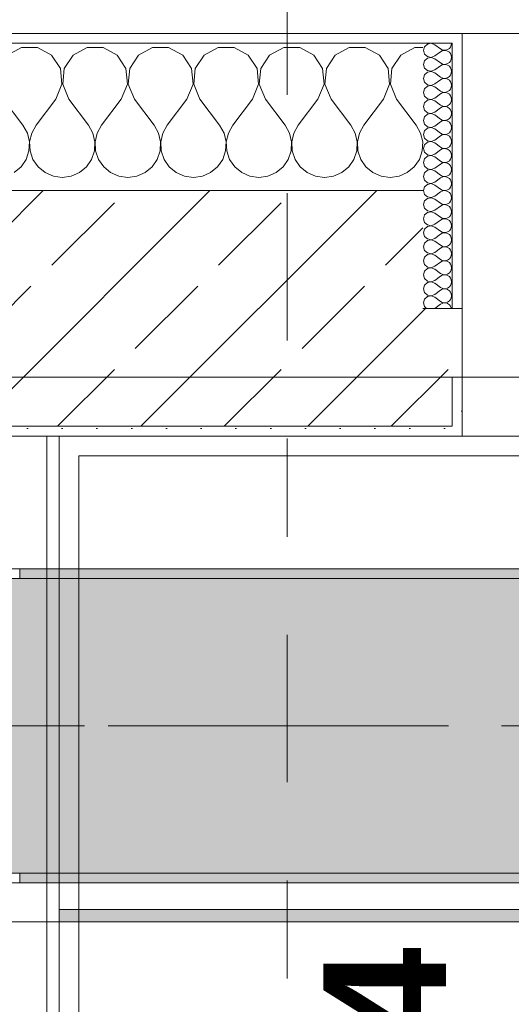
# Model space of a CAD drawing. Header units: metres. Extents: x -3.6 to 84.5, y -11 to 16.8.
# Tile 172 of 256: x 25.9 to 26.4, y 12.9 to 13.9. Entities that reach past the tile are written whole.
import ezdxf

# ---------------------------------------------------------------- set-up
doc = ezdxf.new("R2010")
doc.units = ezdxf.units.M
doc.header["$MEASUREMENT"] = 0
for name, pattern in [('Achse', [0.2, 0.1, -0.05, 0, -0.05]), ('Schnittlinie', [0.3, 0.15, -0.075, 0, -0.075]), ('Strichlinie doppelt', [0.546806, 0.264583, -0.105833, 0.070556, -0.105833])]:
    doc.linetypes.add(name, pattern=pattern)
for name, color, linetype in [('203 - Marker.Schnitt - Ausbaudetail SA', 7, 'Continuous'), ('451 - Universal.Achsen Raster', 7, 'Continuous'), ('604 - Struktur.Wand Aussen', 7, 'Continuous'), ('608 - Struktur.Träger', 7, 'Continuous'), ('Neubau_605 - Struktur.Wand Innen', 7, 'Continuous'), ('Neubau_606 - Struktur.Wand Innen Ausbau', 7, 'Continuous'), ('Neubau_653 - Abdeckung.TB Verkofferung', 7, 'Continuous')]:
    doc.layers.add(name, color=color, linetype=linetype)
doc.styles.add('ERSTELLTER_STIL_1', font='txt')
pattern_1 = [(45, (0, 0), (-0.01767767, 0.01767767), [0, -0.025])]
pattern_2 = [(0, (0, 0), (0, 0.08660254), [0, -0.05]), (0, (0.025, 0.0433), (0, 0.08660254), [0, -0.05])]
pattern_3 = [(45, (0, 0), (-0.0848528, 0.0848528), []), (45, (-0.04243, 0.04243), (-0.0848528, 0.0848528), [0.09, -0.03])]

# ---------------------------------------------------------------- blocks, each defined once
blk = doc.blocks.new('*X37')
at = {"layer": '604 - Struktur.Wand Aussen', "color": 7, "linetype": 'Continuous', "lineweight": 5}
for p, q in [((25.8919, 13.8407), (25.8776, 13.833)), ((25.9081, 13.8407), (25.8919, 13.8407)), ((25.9224, 13.833), (25.9081, 13.8407)), ((25.9585, 13.8407), (25.9442, 13.833)), ((25.9748, 13.8407), (25.9585, 13.8407)), ((25.9891, 13.833), (25.9748, 13.8407)), ((26.0252, 13.8407), (26.0109, 13.833)), ((26.0415, 13.8407), (26.0252, 13.8407)), ((26.0558, 13.833), (26.0415, 13.8407)), ((26.0919, 13.8407), (26.0776, 13.833)), ((26.1081, 13.8407), (26.0919, 13.8407)), ((26.1224, 13.833), (26.1081, 13.8407)), ((26.1585, 13.8407), (26.1442, 13.833)), ((26.1748, 13.8407), (26.1585, 13.8407)), ((26.1891, 13.833), (26.1748, 13.8407)), ((26.2252, 13.8407), (26.2109, 13.833)), ((26.2415, 13.8407), (26.2252, 13.8407)), ((26.2558, 13.833), (26.2415, 13.8407)), ((26.2919, 13.8407), (26.2776, 13.833)), ((26.3, 13.8407), (26.2919, 13.8407)), ((25.9314, 13.8195), (25.9224, 13.833)), ((25.9442, 13.833), (25.9352, 13.8195)), ((25.9981, 13.8195), (25.9891, 13.833)), ((26.0109, 13.833), (26.0019, 13.8195)), ((26.0648, 13.8195), (26.0558, 13.833)), ((26.0776, 13.833), (26.0686, 13.8195)), ((26.1314, 13.8195), (26.1224, 13.833)), ((26.1442, 13.833), (26.1352, 13.8195)), ((26.1981, 13.8195), (26.1891, 13.833)), ((26.2109, 13.833), (26.2019, 13.8195)), ((26.2648, 13.8195), (26.2558, 13.833)), ((26.2776, 13.833), (26.2686, 13.8195)), ((25.933, 13.8033), (25.9314, 13.8195)), ((25.9352, 13.8195), (25.9337, 13.8033)), ((25.9996, 13.8033), (25.9981, 13.8195)), ((26.0019, 13.8195), (26.0004, 13.8033)), ((26.0663, 13.8033), (26.0648, 13.8195)), ((26.0686, 13.8195), (26.067, 13.8033)), ((26.133, 13.8033), (26.1314, 13.8195)), ((26.1352, 13.8195), (26.1337, 13.8033)), ((26.1996, 13.8033), (26.1981, 13.8195)), ((26.2019, 13.8195), (26.2004, 13.8033)), ((26.2663, 13.8033), (26.2648, 13.8195)), ((26.2686, 13.8195), (26.267, 13.8033)), ((25.9267, 13.7883), (25.933, 13.8033)), ((25.9337, 13.8033), (25.94, 13.7883)), ((25.9933, 13.7883), (25.9996, 13.8033)), ((26.0004, 13.8033), (26.0067, 13.7883)), ((26.06, 13.7883), (26.0663, 13.8033)), ((26.067, 13.8033), (26.0733, 13.7883)), ((26.1267, 13.7883), (26.133, 13.8033)), ((26.1337, 13.8033), (26.14, 13.7883)), ((26.1933, 13.7883), (26.1996, 13.8033)), ((26.2004, 13.8033), (26.2067, 13.7883)), ((26.26, 13.7883), (26.2663, 13.8033)), ((26.267, 13.8033), (26.2733, 13.7883)), ((25.8733, 13.7883), (25.8933, 13.7617)), ((25.9267, 13.7883), (25.9067, 13.7617)), ((25.94, 13.7883), (25.96, 13.7617)), ((25.9933, 13.7883), (25.9733, 13.7617)), ((26.0067, 13.7883), (26.0267, 13.7617)), ((26.06, 13.7883), (26.04, 13.7617)), ((26.0733, 13.7883), (26.0933, 13.7617)), ((26.1267, 13.7883), (26.1067, 13.7617)), ((26.14, 13.7883), (26.16, 13.7617)), ((26.1933, 13.7883), (26.1733, 13.7617)), ((26.2067, 13.7883), (26.2267, 13.7617)), ((26.26, 13.7883), (26.24, 13.7617)), ((26.2733, 13.7883), (26.2933, 13.7617)), ((25.8978, 13.7536), (25.8933, 13.7617)), ((25.9067, 13.7617), (25.9022, 13.7536)), ((25.9645, 13.7536), (25.96, 13.7617)), ((25.9733, 13.7617), (25.9689, 13.7536)), ((26.0311, 13.7536), (26.0267, 13.7617)), ((26.04, 13.7617), (26.0355, 13.7536)), ((26.0978, 13.7536), (26.0933, 13.7617)), ((26.1067, 13.7617), (26.1022, 13.7536)), ((26.1645, 13.7536), (26.16, 13.7617)), ((26.1733, 13.7617), (26.1689, 13.7536)), ((26.2311, 13.7536), (26.2267, 13.7617)), ((26.24, 13.7617), (26.2355, 13.7536)), ((26.2978, 13.7536), (26.2933, 13.7617)), ((25.8999, 13.7447), (25.8978, 13.7536)), ((25.9022, 13.7536), (25.9001, 13.7447)), ((25.9665, 13.7447), (25.9645, 13.7536)), ((25.9689, 13.7536), (25.9668, 13.7447)), ((26.0332, 13.7447), (26.0311, 13.7536)), ((26.0355, 13.7536), (26.0335, 13.7447)), ((26.0999, 13.7447), (26.0978, 13.7536)), ((26.1022, 13.7536), (26.1001, 13.7447)), ((26.1665, 13.7447), (26.1645, 13.7536)), ((26.1689, 13.7536), (26.1668, 13.7447)), ((26.2332, 13.7447), (26.2311, 13.7536)), ((26.2355, 13.7536), (26.2335, 13.7447)), ((26.2999, 13.7447), (26.2978, 13.7536)), ((25.8994, 13.7355), (25.8999, 13.7447)), ((25.9001, 13.7447), (25.9006, 13.7355)), ((25.9661, 13.7355), (25.9665, 13.7447)), ((25.9668, 13.7447), (25.9672, 13.7355)), ((26.0328, 13.7355), (26.0332, 13.7447)), ((26.0335, 13.7447), (26.0339, 13.7355)), ((26.0994, 13.7355), (26.0999, 13.7447)), ((26.1001, 13.7447), (26.1006, 13.7355)), ((26.1661, 13.7355), (26.1665, 13.7447)), ((26.1668, 13.7447), (26.1672, 13.7355)), ((26.2328, 13.7355), (26.2332, 13.7447)), ((26.2335, 13.7447), (26.2339, 13.7355)), ((26.2994, 13.7355), (26.2999, 13.7447)), ((25.8965, 13.7268), (25.8994, 13.7355)), ((25.9006, 13.7355), (25.9035, 13.7268)), ((25.9631, 13.7268), (25.9661, 13.7355)), ((25.9672, 13.7355), (25.9702, 13.7268)), ((26.0298, 13.7268), (26.0328, 13.7355)), ((26.0339, 13.7355), (26.0369, 13.7268)), ((26.0965, 13.7268), (26.0994, 13.7355)), ((26.1006, 13.7355), (26.1035, 13.7268)), ((26.1631, 13.7268), (26.1661, 13.7355)), ((26.1672, 13.7355), (26.1702, 13.7268)), ((26.2298, 13.7268), (26.2328, 13.7355)), ((26.2339, 13.7355), (26.2369, 13.7268)), ((26.2965, 13.7268), (26.2994, 13.7355)), ((25.8842, 13.7133), (25.8913, 13.7192)), ((25.8913, 13.7192), (25.8965, 13.7268)), ((25.9035, 13.7268), (25.9087, 13.7192)), ((25.9087, 13.7192), (25.9158, 13.7133)), ((25.9509, 13.7133), (25.9579, 13.7192)), ((25.9579, 13.7192), (25.9631, 13.7268)), ((25.9702, 13.7268), (25.9754, 13.7192)), ((25.9754, 13.7192), (25.9825, 13.7133)), ((26.0175, 13.7133), (26.0246, 13.7192)), ((26.0246, 13.7192), (26.0298, 13.7268)), ((26.0369, 13.7268), (26.0421, 13.7192)), ((26.0421, 13.7192), (26.0491, 13.7133)), ((26.0842, 13.7133), (26.0913, 13.7192)), ((26.0913, 13.7192), (26.0965, 13.7268)), ((26.1035, 13.7268), (26.1087, 13.7192)), ((26.1087, 13.7192), (26.1158, 13.7133)), ((26.1509, 13.7133), (26.1579, 13.7192)), ((26.1579, 13.7192), (26.1631, 13.7268)), ((26.1702, 13.7268), (26.1754, 13.7192)), ((26.1754, 13.7192), (26.1825, 13.7133)), ((26.2175, 13.7133), (26.2246, 13.7192)), ((26.2246, 13.7192), (26.2298, 13.7268)), ((26.2369, 13.7268), (26.2421, 13.7192)), ((26.2421, 13.7192), (26.2491, 13.7133)), ((26.2842, 13.7133), (26.2913, 13.7192)), ((26.2913, 13.7192), (26.2965, 13.7268)), ((25.9158, 13.7133), (25.9242, 13.7096)), ((25.9242, 13.7096), (25.9333, 13.7083)), ((25.9333, 13.7083), (25.9424, 13.7096)), ((25.9424, 13.7096), (25.9509, 13.7133)), ((25.9825, 13.7133), (25.9909, 13.7096)), ((25.9909, 13.7096), (26, 13.7083)), ((26, 13.7083), (26.0091, 13.7096)), ((26.0091, 13.7096), (26.0175, 13.7133)), ((26.0491, 13.7133), (26.0576, 13.7096)), ((26.0576, 13.7096), (26.0667, 13.7083)), ((26.0667, 13.7083), (26.0758, 13.7096)), ((26.0758, 13.7096), (26.0842, 13.7133)), ((26.1158, 13.7133), (26.1242, 13.7096)), ((26.1242, 13.7096), (26.1333, 13.7083)), ((26.1333, 13.7083), (26.1424, 13.7096)), ((26.1424, 13.7096), (26.1509, 13.7133)), ((26.1825, 13.7133), (26.1909, 13.7096)), ((26.1909, 13.7096), (26.2, 13.7083)), ((26.2, 13.7083), (26.2091, 13.7096)), ((26.2091, 13.7096), (26.2175, 13.7133)), ((26.2491, 13.7133), (26.2576, 13.7096)), ((26.2576, 13.7096), (26.2667, 13.7083)), ((26.2667, 13.7083), (26.2758, 13.7096)), ((26.2758, 13.7096), (26.2842, 13.7133))]:
    blk.add_line(p, q, dxfattribs=at)
blk = doc.blocks.new('*X62')
at = {"layer": '604 - Struktur.Wand Aussen', "color": 7, "linetype": 'Continuous', "lineweight": 5}
for p, q in [((26.3018, 13.8416), (26.3007, 13.8379)), ((26.3007, 13.8379), (26.3018, 13.8341)), ((26.3047, 13.8442), (26.3018, 13.8416)), ((26.3085, 13.845), (26.3047, 13.8442)), ((26.3121, 13.8436), (26.3085, 13.845)), ((26.3121, 13.8436), (26.3179, 13.8393)), ((26.3179, 13.8393), (26.3196, 13.8383)), ((26.3196, 13.8383), (26.3215, 13.8379)), ((26.3215, 13.8378), (26.3196, 13.8374)), ((26.3215, 13.8379), (26.3235, 13.838)), ((26.3235, 13.8377), (26.3215, 13.8378)), ((26.3235, 13.838), (26.3253, 13.8386)), ((26.3253, 13.8371), (26.3235, 13.8377)), ((26.3253, 13.8386), (26.327, 13.8397)), ((26.327, 13.8397), (26.3282, 13.8412)), ((26.3282, 13.8412), (26.329, 13.843)), ((26.329, 13.843), (26.3293, 13.845)), ((26.3018, 13.8341), (26.3047, 13.8315)), ((26.3047, 13.83), (26.3018, 13.8273)), ((26.3047, 13.8315), (26.3085, 13.8307)), ((26.3085, 13.8307), (26.3047, 13.83)), ((26.3085, 13.8307), (26.3121, 13.8321)), ((26.3121, 13.8293), (26.3085, 13.8307)), ((26.3121, 13.8321), (26.3179, 13.8364)), ((26.3121, 13.8293), (26.3179, 13.825)), ((26.3196, 13.8374), (26.3179, 13.8364)), ((26.327, 13.836), (26.3253, 13.8371)), ((26.3282, 13.8345), (26.327, 13.836)), ((26.329, 13.8327), (26.3282, 13.8345)), ((26.3282, 13.827), (26.329, 13.8288)), ((26.3293, 13.8307), (26.329, 13.8327)), ((26.329, 13.8288), (26.3293, 13.8307)), ((26.3018, 13.8273), (26.3007, 13.8236)), ((26.3007, 13.8236), (26.3018, 13.8198)), ((26.3018, 13.8198), (26.3047, 13.8172)), ((26.3085, 13.8165), (26.3121, 13.8179)), ((26.3121, 13.8179), (26.3179, 13.8221)), ((26.3179, 13.825), (26.3196, 13.824)), ((26.3196, 13.8231), (26.3179, 13.8221)), ((26.3196, 13.824), (26.3215, 13.8236)), ((26.3215, 13.8235), (26.3196, 13.8231)), ((26.3215, 13.8236), (26.3235, 13.8237)), ((26.3235, 13.8234), (26.3215, 13.8235)), ((26.3235, 13.8237), (26.3253, 13.8243)), ((26.3253, 13.8228), (26.3235, 13.8234)), ((26.3253, 13.8243), (26.327, 13.8254)), ((26.327, 13.8217), (26.3253, 13.8228)), ((26.327, 13.8254), (26.3282, 13.827)), ((26.3282, 13.8202), (26.327, 13.8217)), ((26.329, 13.8184), (26.3282, 13.8202)), ((26.3293, 13.8164), (26.329, 13.8184)), ((26.3018, 13.813), (26.3007, 13.8093)), ((26.3007, 13.8093), (26.3018, 13.8055)), ((26.3047, 13.8157), (26.3018, 13.813)), ((26.3047, 13.8172), (26.3085, 13.8165)), ((26.3085, 13.8164), (26.3047, 13.8157)), ((26.3121, 13.815), (26.3085, 13.8164)), ((26.3121, 13.815), (26.3179, 13.8107)), ((26.3121, 13.8036), (26.3179, 13.8079)), ((26.3179, 13.8107), (26.3196, 13.8098)), ((26.3196, 13.8088), (26.3179, 13.8079)), ((26.3196, 13.8098), (26.3215, 13.8093)), ((26.3215, 13.8093), (26.3196, 13.8088)), ((26.3215, 13.8093), (26.3235, 13.8094)), ((26.3235, 13.8092), (26.3215, 13.8093)), ((26.3235, 13.8094), (26.3253, 13.81)), ((26.3253, 13.8085), (26.3235, 13.8092)), ((26.3253, 13.81), (26.327, 13.8112)), ((26.327, 13.8074), (26.3253, 13.8085)), ((26.327, 13.8112), (26.3282, 13.8127)), ((26.3282, 13.8127), (26.329, 13.8145)), ((26.329, 13.8145), (26.3293, 13.8164)), ((26.3018, 13.7988), (26.3007, 13.795)), ((26.3018, 13.8055), (26.3047, 13.8029)), ((26.3047, 13.8014), (26.3018, 13.7988)), ((26.3047, 13.8029), (26.3085, 13.8022)), ((26.3085, 13.8021), (26.3047, 13.8014)), ((26.3085, 13.8022), (26.3121, 13.8036)), ((26.3121, 13.8007), (26.3085, 13.8021)), ((26.3121, 13.8007), (26.3179, 13.7964)), ((26.3282, 13.8059), (26.327, 13.8074)), ((26.327, 13.7969), (26.3282, 13.7984)), ((26.329, 13.8041), (26.3282, 13.8059)), ((26.3282, 13.7984), (26.329, 13.8002)), ((26.3293, 13.8021), (26.329, 13.8041)), ((26.329, 13.8002), (26.3293, 13.8021)), ((26.3007, 13.795), (26.3018, 13.7912)), ((26.3018, 13.7912), (26.3047, 13.7886)), ((26.3047, 13.7886), (26.3085, 13.7879)), ((26.3085, 13.7878), (26.3047, 13.7871)), ((26.3085, 13.7879), (26.3121, 13.7893)), ((26.3121, 13.7864), (26.3085, 13.7878)), ((26.3121, 13.7893), (26.3179, 13.7936)), ((26.3179, 13.7964), (26.3196, 13.7955)), ((26.3196, 13.7945), (26.3179, 13.7936)), ((26.3196, 13.7955), (26.3215, 13.795)), ((26.3215, 13.795), (26.3196, 13.7945)), ((26.3215, 13.795), (26.3235, 13.7951)), ((26.3235, 13.7949), (26.3215, 13.795)), ((26.3235, 13.7951), (26.3253, 13.7958)), ((26.3253, 13.7942), (26.3235, 13.7949)), ((26.3253, 13.7958), (26.327, 13.7969)), ((26.327, 13.7931), (26.3253, 13.7942)), ((26.3282, 13.7916), (26.327, 13.7931)), ((26.329, 13.7898), (26.3282, 13.7916)), ((26.3293, 13.7879), (26.329, 13.7898)), ((26.329, 13.7859), (26.3293, 13.7879)), ((26.3018, 13.7845), (26.3007, 13.7807)), ((26.3007, 13.7807), (26.3018, 13.777)), ((26.3047, 13.7871), (26.3018, 13.7845)), ((26.3121, 13.7864), (26.3179, 13.7821)), ((26.3121, 13.775), (26.3179, 13.7793)), ((26.3179, 13.7821), (26.3196, 13.7812)), ((26.3196, 13.7802), (26.3179, 13.7793)), ((26.3196, 13.7812), (26.3215, 13.7807)), ((26.3215, 13.7807), (26.3196, 13.7802)), ((26.3215, 13.7807), (26.3235, 13.7808)), ((26.3235, 13.7806), (26.3215, 13.7807)), ((26.3235, 13.7808), (26.3253, 13.7815)), ((26.3253, 13.78), (26.3235, 13.7806)), ((26.3253, 13.7815), (26.327, 13.7826)), ((26.327, 13.7788), (26.3253, 13.78)), ((26.327, 13.7826), (26.3282, 13.7841)), ((26.3282, 13.7773), (26.327, 13.7788)), ((26.3282, 13.7841), (26.329, 13.7859)), ((26.3018, 13.7702), (26.3007, 13.7664)), ((26.3018, 13.777), (26.3047, 13.7743)), ((26.3047, 13.7728), (26.3018, 13.7702)), ((26.3047, 13.7743), (26.3085, 13.7736)), ((26.3085, 13.7735), (26.3047, 13.7728)), ((26.3085, 13.7736), (26.3121, 13.775)), ((26.3121, 13.7721), (26.3085, 13.7735)), ((26.3121, 13.7721), (26.3179, 13.7679)), ((26.3179, 13.7679), (26.3196, 13.7669)), ((26.3253, 13.7672), (26.327, 13.7683)), ((26.327, 13.7683), (26.3282, 13.7698)), ((26.329, 13.7755), (26.3282, 13.7773)), ((26.3282, 13.7698), (26.329, 13.7716)), ((26.3293, 13.7736), (26.329, 13.7755)), ((26.329, 13.7716), (26.3293, 13.7736)), ((26.3007, 13.7664), (26.3018, 13.7627)), ((26.3018, 13.7627), (26.3047, 13.76)), ((26.3047, 13.7585), (26.3018, 13.7559)), ((26.3047, 13.76), (26.3085, 13.7593)), ((26.3085, 13.7593), (26.3047, 13.7585)), ((26.3085, 13.7593), (26.3121, 13.7607)), ((26.3121, 13.7579), (26.3085, 13.7593)), ((26.3121, 13.7607), (26.3179, 13.765)), ((26.3121, 13.7579), (26.3179, 13.7536)), ((26.3196, 13.766), (26.3179, 13.765)), ((26.3196, 13.7669), (26.3215, 13.7665)), ((26.3215, 13.7664), (26.3196, 13.766)), ((26.3215, 13.7665), (26.3235, 13.7666)), ((26.3235, 13.7663), (26.3215, 13.7664)), ((26.3235, 13.7666), (26.3253, 13.7672)), ((26.3253, 13.7657), (26.3235, 13.7663)), ((26.327, 13.7646), (26.3253, 13.7657)), ((26.3282, 13.763), (26.327, 13.7646)), ((26.329, 13.7612), (26.3282, 13.763)), ((26.3282, 13.7555), (26.329, 13.7573)), ((26.3293, 13.7593), (26.329, 13.7612)), ((26.329, 13.7573), (26.3293, 13.7593)), ((26.3018, 13.7559), (26.3007, 13.7521)), ((26.3007, 13.7521), (26.3018, 13.7484)), ((26.3018, 13.7484), (26.3047, 13.7458)), ((26.3121, 13.7464), (26.3179, 13.7507)), ((26.3179, 13.7536), (26.3196, 13.7526)), ((26.3196, 13.7517), (26.3179, 13.7507)), ((26.3196, 13.7526), (26.3215, 13.7522)), ((26.3215, 13.7521), (26.3196, 13.7517)), ((26.3215, 13.7522), (26.3235, 13.7523)), ((26.3235, 13.752), (26.3215, 13.7521)), ((26.3235, 13.7523), (26.3253, 13.7529)), ((26.3253, 13.7514), (26.3235, 13.752)), ((26.3253, 13.7529), (26.327, 13.754)), ((26.327, 13.7503), (26.3253, 13.7514)), ((26.327, 13.754), (26.3282, 13.7555)), ((26.3282, 13.7488), (26.327, 13.7503)), ((26.329, 13.747), (26.3282, 13.7488)), ((26.3018, 13.7416), (26.3007, 13.7379)), ((26.3007, 13.7379), (26.3018, 13.7341)), ((26.3047, 13.7442), (26.3018, 13.7416)), ((26.3047, 13.7458), (26.3085, 13.745)), ((26.3085, 13.745), (26.3047, 13.7442)), ((26.3085, 13.745), (26.3121, 13.7464)), ((26.3121, 13.7436), (26.3085, 13.745)), ((26.3121, 13.7436), (26.3179, 13.7393)), ((26.3179, 13.7393), (26.3196, 13.7383)), ((26.3196, 13.7374), (26.3179, 13.7364)), ((26.3196, 13.7383), (26.3215, 13.7379)), ((26.3215, 13.7378), (26.3196, 13.7374)), ((26.3215, 13.7379), (26.3235, 13.738)), ((26.3235, 13.7377), (26.3215, 13.7378)), ((26.3235, 13.738), (26.3253, 13.7386)), ((26.3253, 13.7371), (26.3235, 13.7377)), ((26.3253, 13.7386), (26.327, 13.7397)), ((26.327, 13.7397), (26.3282, 13.7412)), ((26.3282, 13.7412), (26.329, 13.743)), ((26.3293, 13.745), (26.329, 13.747)), ((26.329, 13.743), (26.3293, 13.745)), ((26.3018, 13.7273), (26.3007, 13.7236)), ((26.3018, 13.7341), (26.3047, 13.7315)), ((26.3047, 13.73), (26.3018, 13.7273)), ((26.3047, 13.7315), (26.3085, 13.7307)), ((26.3085, 13.7307), (26.3047, 13.73)), ((26.3085, 13.7307), (26.3121, 13.7321)), ((26.3121, 13.7293), (26.3085, 13.7307)), ((26.3121, 13.7321), (26.3179, 13.7364)), ((26.3121, 13.7293), (26.3179, 13.725)), ((26.327, 13.736), (26.3253, 13.7371)), ((26.3282, 13.7345), (26.327, 13.736)), ((26.329, 13.7327), (26.3282, 13.7345)), ((26.3282, 13.727), (26.329, 13.7288)), ((26.3293, 13.7307), (26.329, 13.7327)), ((26.329, 13.7288), (26.3293, 13.7307)), ((26.3007, 13.7236), (26.3018, 13.7198)), ((26.3018, 13.7198), (26.3047, 13.7172)), ((26.3085, 13.7165), (26.3121, 13.7179)), ((26.3121, 13.7179), (26.3179, 13.7221)), ((26.3179, 13.725), (26.3196, 13.724)), ((26.3196, 13.7231), (26.3179, 13.7221)), ((26.3196, 13.724), (26.3215, 13.7236)), ((26.3215, 13.7235), (26.3196, 13.7231)), ((26.3215, 13.7236), (26.3235, 13.7237)), ((26.3235, 13.7234), (26.3215, 13.7235)), ((26.3235, 13.7237), (26.3253, 13.7243)), ((26.3253, 13.7228), (26.3235, 13.7234)), ((26.3253, 13.7243), (26.327, 13.7254)), ((26.327, 13.7217), (26.3253, 13.7228)), ((26.327, 13.7254), (26.3282, 13.727)), ((26.3282, 13.7202), (26.327, 13.7217)), ((26.329, 13.7184), (26.3282, 13.7202)), ((26.3293, 13.7164), (26.329, 13.7184)), ((26.3018, 13.713), (26.3007, 13.7093)), ((26.3007, 13.7093), (26.3018, 13.7055)), ((26.3047, 13.7157), (26.3018, 13.713)), ((26.3047, 13.7172), (26.3085, 13.7165)), ((26.3085, 13.7164), (26.3047, 13.7157)), ((26.3121, 13.715), (26.3085, 13.7164)), ((26.3121, 13.715), (26.3179, 13.7107)), ((26.3121, 13.7036), (26.3179, 13.7079)), ((26.3179, 13.7107), (26.3196, 13.7098)), ((26.3196, 13.7088), (26.3179, 13.7079)), ((26.3196, 13.7098), (26.3215, 13.7093)), ((26.3215, 13.7093), (26.3196, 13.7088)), ((26.3215, 13.7093), (26.3235, 13.7094)), ((26.3235, 13.7092), (26.3215, 13.7093)), ((26.3235, 13.7094), (26.3253, 13.71)), ((26.3253, 13.7085), (26.3235, 13.7092)), ((26.3253, 13.71), (26.327, 13.7112)), ((26.327, 13.7074), (26.3253, 13.7085)), ((26.327, 13.7112), (26.3282, 13.7127)), ((26.3282, 13.7059), (26.327, 13.7074)), ((26.3282, 13.7127), (26.329, 13.7145)), ((26.329, 13.7145), (26.3293, 13.7164)), ((26.3018, 13.6988), (26.3007, 13.695)), ((26.3018, 13.7055), (26.3047, 13.7029)), ((26.3047, 13.7014), (26.3018, 13.6988)), ((26.3047, 13.7029), (26.3085, 13.7022)), ((26.3085, 13.7021), (26.3047, 13.7014)), ((26.3085, 13.7022), (26.3121, 13.7036)), ((26.3121, 13.7007), (26.3085, 13.7021)), ((26.3121, 13.7007), (26.3179, 13.6964)), ((26.327, 13.6969), (26.3282, 13.6984)), ((26.329, 13.7041), (26.3282, 13.7059)), ((26.3282, 13.6984), (26.329, 13.7002)), ((26.3293, 13.7021), (26.329, 13.7041)), ((26.329, 13.7002), (26.3293, 13.7021)), ((26.3007, 13.695), (26.3018, 13.6912)), ((26.3018, 13.6912), (26.3047, 13.6886)), ((26.3047, 13.6886), (26.3085, 13.6879)), ((26.3085, 13.6878), (26.3047, 13.6871)), ((26.3085, 13.6879), (26.3121, 13.6893)), ((26.3121, 13.6864), (26.3085, 13.6878)), ((26.3121, 13.6893), (26.3179, 13.6936)), ((26.3179, 13.6964), (26.3196, 13.6955)), ((26.3196, 13.6945), (26.3179, 13.6936)), ((26.3196, 13.6955), (26.3215, 13.695)), ((26.3215, 13.695), (26.3196, 13.6945)), ((26.3215, 13.695), (26.3235, 13.6951)), ((26.3235, 13.6949), (26.3215, 13.695)), ((26.3235, 13.6951), (26.3253, 13.6958)), ((26.3253, 13.6942), (26.3235, 13.6949)), ((26.3253, 13.6958), (26.327, 13.6969)), ((26.327, 13.6931), (26.3253, 13.6942)), ((26.3282, 13.6916), (26.327, 13.6931)), ((26.329, 13.6898), (26.3282, 13.6916)), ((26.3293, 13.6879), (26.329, 13.6898)), ((26.329, 13.6859), (26.3293, 13.6879)), ((26.3018, 13.6845), (26.3007, 13.6807)), ((26.3007, 13.6807), (26.3018, 13.677)), ((26.3047, 13.6871), (26.3018, 13.6845)), ((26.3121, 13.6864), (26.3179, 13.6821)), ((26.3121, 13.675), (26.3179, 13.6793)), ((26.3179, 13.6821), (26.3196, 13.6812)), ((26.3196, 13.6802), (26.3179, 13.6793)), ((26.3196, 13.6812), (26.3215, 13.6807)), ((26.3215, 13.6807), (26.3196, 13.6802)), ((26.3215, 13.6807), (26.3235, 13.6808)), ((26.3235, 13.6806), (26.3215, 13.6807)), ((26.3235, 13.6808), (26.3253, 13.6815)), ((26.3253, 13.68), (26.3235, 13.6806)), ((26.3253, 13.6815), (26.327, 13.6826)), ((26.327, 13.6788), (26.3253, 13.68)), ((26.327, 13.6826), (26.3282, 13.6841)), ((26.3282, 13.6773), (26.327, 13.6788)), ((26.3282, 13.6841), (26.329, 13.6859)), ((26.329, 13.6755), (26.3282, 13.6773)), ((26.3018, 13.6702), (26.3007, 13.6664)), ((26.3018, 13.677), (26.3047, 13.6743)), ((26.3047, 13.6728), (26.3018, 13.6702)), ((26.3047, 13.6743), (26.3085, 13.6736)), ((26.3085, 13.6735), (26.3047, 13.6728)), ((26.3085, 13.6736), (26.3121, 13.675)), ((26.3121, 13.6721), (26.3085, 13.6735)), ((26.3121, 13.6721), (26.3179, 13.6679)), ((26.3179, 13.6679), (26.3196, 13.6669)), ((26.3235, 13.6666), (26.3253, 13.6672)), ((26.3253, 13.6672), (26.327, 13.6683)), ((26.327, 13.6683), (26.3282, 13.6698)), ((26.3282, 13.6698), (26.329, 13.6716)), ((26.3293, 13.6736), (26.329, 13.6755)), ((26.329, 13.6716), (26.3293, 13.6736)), ((26.3007, 13.6664), (26.3018, 13.6627)), ((26.3018, 13.6627), (26.3047, 13.66)), ((26.3047, 13.6585), (26.3018, 13.6559)), ((26.3047, 13.66), (26.3085, 13.6593)), ((26.3085, 13.6593), (26.3047, 13.6585)), ((26.3085, 13.6593), (26.3121, 13.6607)), ((26.3121, 13.6579), (26.3085, 13.6593)), ((26.3121, 13.6607), (26.3179, 13.665)), ((26.3121, 13.6579), (26.3179, 13.6536)), ((26.3196, 13.666), (26.3179, 13.665)), ((26.3196, 13.6669), (26.3215, 13.6665)), ((26.3215, 13.6664), (26.3196, 13.666)), ((26.3215, 13.6665), (26.3235, 13.6666)), ((26.3235, 13.6663), (26.3215, 13.6664)), ((26.3253, 13.6657), (26.3235, 13.6663)), ((26.327, 13.6646), (26.3253, 13.6657)), ((26.3282, 13.663), (26.327, 13.6646)), ((26.329, 13.6612), (26.3282, 13.663)), ((26.3282, 13.6555), (26.329, 13.6573)), ((26.3293, 13.6593), (26.329, 13.6612)), ((26.329, 13.6573), (26.3293, 13.6593)), ((26.3018, 13.6559), (26.3007, 13.6521)), ((26.3007, 13.6521), (26.3018, 13.6484)), ((26.3018, 13.6484), (26.3047, 13.6458)), ((26.3121, 13.6464), (26.3179, 13.6507)), ((26.3179, 13.6536), (26.3196, 13.6526)), ((26.3196, 13.6517), (26.3179, 13.6507)), ((26.3196, 13.6526), (26.3215, 13.6522)), ((26.3215, 13.6521), (26.3196, 13.6517)), ((26.3215, 13.6522), (26.3235, 13.6523)), ((26.3235, 13.652), (26.3215, 13.6521)), ((26.3235, 13.6523), (26.3253, 13.6529)), ((26.3253, 13.6514), (26.3235, 13.652)), ((26.3253, 13.6529), (26.327, 13.654)), ((26.327, 13.6503), (26.3253, 13.6514)), ((26.327, 13.654), (26.3282, 13.6555)), ((26.3282, 13.6488), (26.327, 13.6503)), ((26.329, 13.647), (26.3282, 13.6488)), ((26.3018, 13.6416), (26.3007, 13.6379)), ((26.3007, 13.6379), (26.3018, 13.6341)), ((26.3047, 13.6442), (26.3018, 13.6416)), ((26.3047, 13.6458), (26.3085, 13.645)), ((26.3085, 13.645), (26.3047, 13.6442)), ((26.3085, 13.645), (26.3121, 13.6464)), ((26.3121, 13.6436), (26.3085, 13.645)), ((26.3121, 13.6436), (26.3179, 13.6393)), ((26.3179, 13.6393), (26.3196, 13.6383)), ((26.3196, 13.6374), (26.3179, 13.6364)), ((26.3196, 13.6383), (26.3215, 13.6379)), ((26.3215, 13.6378), (26.3196, 13.6374)), ((26.3215, 13.6379), (26.3235, 13.638)), ((26.3235, 13.6377), (26.3215, 13.6378)), ((26.3235, 13.638), (26.3253, 13.6386)), ((26.3253, 13.6371), (26.3235, 13.6377)), ((26.3253, 13.6386), (26.327, 13.6397)), ((26.327, 13.636), (26.3253, 13.6371)), ((26.327, 13.6397), (26.3282, 13.6412)), ((26.3282, 13.6412), (26.329, 13.643)), ((26.3293, 13.645), (26.329, 13.647)), ((26.329, 13.643), (26.3293, 13.645)), ((26.3018, 13.6273), (26.3007, 13.6236)), ((26.3018, 13.6341), (26.3047, 13.6315)), ((26.3047, 13.63), (26.3018, 13.6273)), ((26.3047, 13.6315), (26.3085, 13.6307)), ((26.3085, 13.6307), (26.3047, 13.63)), ((26.3085, 13.6307), (26.3121, 13.6321)), ((26.3121, 13.6293), (26.3085, 13.6307)), ((26.3121, 13.6321), (26.3179, 13.6364)), ((26.3121, 13.6293), (26.3179, 13.625)), ((26.3282, 13.6345), (26.327, 13.636)), ((26.329, 13.6327), (26.3282, 13.6345)), ((26.3282, 13.627), (26.329, 13.6288)), ((26.3293, 13.6307), (26.329, 13.6327)), ((26.329, 13.6288), (26.3293, 13.6307)), ((26.3007, 13.6236), (26.3018, 13.6198)), ((26.3018, 13.6198), (26.3047, 13.6172)), ((26.3047, 13.6172), (26.3085, 13.6165)), ((26.3085, 13.6165), (26.3121, 13.6179)), ((26.3121, 13.6179), (26.3179, 13.6221)), ((26.3179, 13.625), (26.3196, 13.624)), ((26.3196, 13.6231), (26.3179, 13.6221)), ((26.3196, 13.624), (26.3215, 13.6236)), ((26.3215, 13.6235), (26.3196, 13.6231)), ((26.3215, 13.6236), (26.3235, 13.6237)), ((26.3235, 13.6234), (26.3215, 13.6235)), ((26.3235, 13.6237), (26.3253, 13.6243)), ((26.3253, 13.6228), (26.3235, 13.6234)), ((26.3253, 13.6243), (26.327, 13.6254)), ((26.327, 13.6217), (26.3253, 13.6228)), ((26.327, 13.6254), (26.3282, 13.627)), ((26.3282, 13.6202), (26.327, 13.6217)), ((26.329, 13.6184), (26.3282, 13.6202)), ((26.3293, 13.6164), (26.329, 13.6184)), ((26.3018, 13.613), (26.3007, 13.6093)), ((26.3007, 13.6093), (26.3018, 13.6055)), ((26.3047, 13.6157), (26.3018, 13.613)), ((26.3085, 13.6164), (26.3047, 13.6157)), ((26.3121, 13.615), (26.3085, 13.6164)), ((26.3121, 13.615), (26.3179, 13.6107)), ((26.3121, 13.6036), (26.3179, 13.6079)), ((26.3179, 13.6107), (26.3196, 13.6098)), ((26.3196, 13.6088), (26.3179, 13.6079)), ((26.3196, 13.6098), (26.3215, 13.6093)), ((26.3215, 13.6093), (26.3196, 13.6088)), ((26.3215, 13.6093), (26.3235, 13.6094)), ((26.3235, 13.6092), (26.3215, 13.6093)), ((26.3235, 13.6094), (26.3253, 13.61)), ((26.3253, 13.6085), (26.3235, 13.6092)), ((26.3253, 13.61), (26.327, 13.6112)), ((26.327, 13.6074), (26.3253, 13.6085)), ((26.327, 13.6112), (26.3282, 13.6127)), ((26.3282, 13.6059), (26.327, 13.6074)), ((26.3282, 13.6127), (26.329, 13.6145)), ((26.329, 13.6145), (26.3293, 13.6164)), ((26.3018, 13.5988), (26.3007, 13.595)), ((26.3018, 13.6055), (26.3047, 13.6029)), ((26.3047, 13.6014), (26.3018, 13.5988)), ((26.3047, 13.6029), (26.3085, 13.6022)), ((26.3085, 13.6021), (26.3047, 13.6014)), ((26.3085, 13.6022), (26.3121, 13.6036)), ((26.3121, 13.6007), (26.3085, 13.6021)), ((26.3121, 13.6007), (26.3179, 13.5964)), ((26.327, 13.5969), (26.3282, 13.5984)), ((26.329, 13.6041), (26.3282, 13.6059)), ((26.3282, 13.5984), (26.329, 13.6002)), ((26.3293, 13.6021), (26.329, 13.6041)), ((26.329, 13.6002), (26.3293, 13.6021)), ((26.3007, 13.595), (26.3018, 13.5912)), ((26.3018, 13.5912), (26.3047, 13.5886)), ((26.3047, 13.5871), (26.3018, 13.5845)), ((26.3047, 13.5886), (26.3085, 13.5879)), ((26.3085, 13.5878), (26.3047, 13.5871)), ((26.3085, 13.5879), (26.3121, 13.5893)), ((26.3121, 13.5864), (26.3085, 13.5878)), ((26.3121, 13.5893), (26.3179, 13.5936)), ((26.3179, 13.5964), (26.3196, 13.5955)), ((26.3196, 13.5945), (26.3179, 13.5936)), ((26.3196, 13.5955), (26.3215, 13.595)), ((26.3215, 13.595), (26.3196, 13.5945)), ((26.3215, 13.595), (26.3235, 13.5951)), ((26.3235, 13.5949), (26.3215, 13.595)), ((26.3235, 13.5951), (26.3253, 13.5958)), ((26.3253, 13.5942), (26.3235, 13.5949)), ((26.3253, 13.5958), (26.327, 13.5969)), ((26.327, 13.5931), (26.3253, 13.5942)), ((26.3282, 13.5916), (26.327, 13.5931)), ((26.329, 13.5898), (26.3282, 13.5916)), ((26.3293, 13.5879), (26.329, 13.5898)), ((26.329, 13.5859), (26.3293, 13.5879)), ((26.3018, 13.5845), (26.3007, 13.5807)), ((26.3007, 13.5807), (26.3018, 13.577)), ((26.3018, 13.577), (26.3039, 13.575)), ((26.3121, 13.5864), (26.3179, 13.5821)), ((26.3121, 13.575), (26.3179, 13.5793)), ((26.3179, 13.5821), (26.3196, 13.5812)), ((26.3196, 13.5802), (26.3179, 13.5793)), ((26.3196, 13.5812), (26.3215, 13.5807)), ((26.3215, 13.5807), (26.3196, 13.5802)), ((26.3215, 13.5807), (26.3235, 13.5808)), ((26.3235, 13.5806), (26.3215, 13.5807)), ((26.3235, 13.5808), (26.3253, 13.5815)), ((26.3253, 13.58), (26.3235, 13.5806)), ((26.3253, 13.5815), (26.327, 13.5826)), ((26.327, 13.5788), (26.3253, 13.58)), ((26.327, 13.5826), (26.3282, 13.5841)), ((26.3282, 13.5773), (26.327, 13.5788)), ((26.3282, 13.5841), (26.329, 13.5859)), ((26.329, 13.5755), (26.3282, 13.5773)), ((26.3291, 13.575), (26.329, 13.5755))]:
    blk.add_line(p, q, dxfattribs=at)

msp = doc.modelspace()

# ---------------------------------------------------------------- hatches: boundary and pattern name
at = {"layer": '604 - Struktur.Wand Aussen', "linetype": 'Continuous', "lineweight": 0, "true_color": 0x000000}
h = msp.add_hatch(dxfattribs=at)
h.set_pattern_fill('Verputz_0001', color=18, style=0, pattern_type=2)
h.set_pattern_definition(pattern_2)
h.paths.add_polyline_path([(25.15, 13.855), (25.15, 13.845), (26.33, 13.845), (26.33, 13.855)])
h = msp.add_hatch(dxfattribs=at)
h.set_pattern_fill('Verputz_0001', color=18, style=0, pattern_type=2)
h.set_pattern_definition(pattern_2)
h.paths.add_polyline_path([(26.33, 13.855), (26.33, 13.575), (26.34, 13.575), (26.34, 13.855)])
h = msp.add_hatch(dxfattribs=at)
h.set_pattern_fill('Beton__Stahlbeton_0001', color=18, style=0, pattern_type=2)
h.set_pattern_definition(pattern_3)
h.paths.add_polyline_path([(25.14, 13.505), (25.15, 13.505), (25.15, 13.455), (26.33, 13.455), (26.33, 13.505), (26.34, 13.505), (26.34, 13.575), (26.33, 13.575), (26.3, 13.575), (26.3, 13.695), (25.18, 13.695), (25.18, 13.575), (25.15, 13.575), (25.14, 13.575)])
h = msp.add_hatch(dxfattribs=at)
h.set_pattern_fill('Gips_0001', color=18, style=0, pattern_type=2)
h.set_pattern_definition(pattern_1)
h.paths.add_polyline_path([(26.33, 13.445), (26.34, 13.445), (26.34, 13.505), (26.33, 13.505)])
h = msp.add_hatch(dxfattribs=at)
h.set_pattern_fill('Gips_0001', color=18, style=0, pattern_type=2)
h.set_pattern_definition(pattern_1)
h.paths.add_polyline_path([(25.89, 13.455), (25.89, 13.445), (26.33, 13.445), (26.33, 13.455)])
at = {"layer": '608 - Struktur.Träger', "linetype": 'Continuous', "lineweight": 0, "true_color": 0x000000}
h = msp.add_hatch(dxfattribs=at)
h.set_pattern_fill('Gips_0001', color=18, style=0, pattern_type=2)
h.set_pattern_definition(pattern_1)
h.paths.add_polyline_path([(25.89, 13.3), (29.17, 13.3), (29.17, 13.31), (25.89, 13.31)])
h = msp.add_hatch(dxfattribs=at)
h.set_pattern_fill('Beton__Stahlbeton_0001', color=18, style=0, pattern_type=2)
h.set_pattern_definition(pattern_3)
h.paths.add_polyline_path([(15.09, 13.3), (14.78, 13.3), (14.78, 13), (15.09, 13), (18.37, 13), (18.69, 13), (21.97, 13), (22.29, 13), (25.57, 13), (25.89, 13), (29.17, 13), (29.49, 13), (32.77, 13), (33.09, 13), (36.37, 13), (36.69, 13), (39.97, 13), (40.29, 13), (43.57, 13), (43.89, 13), (47.17, 13), (47.48, 13), (47.48, 13.3), (47.17, 13.3), (43.89, 13.3), (43.57, 13.3), (40.29, 13.3), (39.97, 13.3), (36.69, 13.3), (36.37, 13.3), (33.09, 13.3), (32.77, 13.3), (29.49, 13.3), (29.17, 13.3), (25.89, 13.3), (25.57, 13.3), (22.29, 13.3), (21.97, 13.3), (18.69, 13.3), (18.37, 13.3)])
h = msp.add_hatch(dxfattribs=at)
h.set_pattern_fill('Gips_0001', color=18, style=0, pattern_type=2)
h.set_pattern_definition(pattern_1)
h.paths.add_polyline_path([(25.89, 12.99), (29.17, 12.99), (29.17, 13), (25.89, 13)])
at = {"layer": 'Neubau_606 - Struktur.Wand Innen Ausbau', "linetype": 'Continuous', "lineweight": 0, "true_color": 0x000000}
h = msp.add_hatch(dxfattribs=at)
h.set_pattern_fill('Gips_0001', color=18, style=0, pattern_type=2)
h.set_pattern_definition(pattern_1)
h.paths.add_polyline_path([(25.93, 12.7025), (25.93, 13.445), (25.9175, 13.445), (25.9175, 12.7025)])
at = {"layer": 'Neubau_653 - Abdeckung.TB Verkofferung', "linetype": 'Continuous', "lineweight": 0, "true_color": 0x000000}
h = msp.add_hatch(dxfattribs=at)
h.set_pattern_fill('Gips_0001', color=18, style=0, pattern_type=2)
h.set_pattern_definition(pattern_1)
h.paths.add_polyline_path([(25.93, 12.9505), (29.4475, 12.9505), (29.4475, 12.963), (25.93, 12.963)])

# ---------------------------------------------------------------- linework, layer by layer
at = {"layer": '203 - Marker.Schnitt - Ausbaudetail SA', "color": 7, "linetype": 'Schnittlinie', "lineweight": 13}
msp.add_line((26.1622, 14.1425), (26.1622, 12.663), dxfattribs=at)
at = {"layer": '451 - Universal.Achsen Raster', "color": 160, "linetype": 'Strichlinie doppelt', "lineweight": 9, "true_color": 0x3232ff}
msp.add_line((64.935, 13.15), (-3.175, 13.15), dxfattribs=at)
at = {"layer": '604 - Struktur.Wand Aussen', "color": 7, "linetype": 'Continuous', "lineweight": 5}
for p, q in [((26.33, 13.855), (26.34, 13.855)), ((26.34, 13.855), (26.34, 13.845)), ((26.3, 13.845), (25.18, 13.845)), ((26.3, 13.845), (26.33, 13.845)), ((26.33, 13.575), (26.33, 13.845)), ((26.33, 13.845), (26.33, 13.575)), ((26.34, 13.845), (26.34, 13.705)), ((26.34, 13.705), (26.34, 13.695)), ((26.34, 13.695), (26.34, 13.575)), ((26.3, 13.575), (26.33, 13.575)), ((26.33, 13.575), (26.34, 13.575)), ((26.33, 13.505), (26.34, 13.505)), ((26.34, 13.505), (26.34, 13.455)), ((26.34, 13.455), (26.34, 13.445)), ((26.33, 13.445), (26.34, 13.445))]:
    msp.add_line(p, q, dxfattribs=at)
at = {"layer": '604 - Struktur.Wand Aussen', "color": 7, "linetype": 'Continuous', "lineweight": 13}
for p, q in [((28.74, 13.855), (26.34, 13.855)), ((26.3, 13.695), (25.18, 13.695)), ((26.34, 13.575), (26.34, 13.505)), ((26.33, 13.455), (26.33, 13.505)), ((25.15, 13.455), (26.33, 13.455)), ((26.34, 13.445), (28.74, 13.445))]:
    msp.add_line(p, q, dxfattribs=at)
at = {"layer": '604 - Struktur.Wand Aussen', "color": 7, "linetype": 'Continuous', "lineweight": 5, "flags": 128}
for points in [[(26.33, 13.855), (25.15, 13.855)], [(25.89, 13.445), (26.33, 13.445)]]:
    msp.add_lwpolyline(points, dxfattribs=at)
at = {"layer": '608 - Struktur.Träger', "color": 7, "linetype": 'Continuous', "lineweight": 13}
for p, q in [((14.78, 13.31), (47.48, 13.31)), ((25.89, 13.3), (25.57, 13.3)), ((29.17, 13.3), (25.89, 13.3)), ((14.78, 12.99), (47.48, 12.99))]:
    msp.add_line(p, q, dxfattribs=at)
at = {"layer": '608 - Struktur.Träger', "color": 7, "linetype": 'Continuous', "lineweight": 5}
for p, q in [((25.89, 13.31), (25.89, 13.3)), ((29.17, 13.31), (25.89, 13.31)), ((25.89, 13), (25.89, 12.99)), ((29.17, 12.99), (25.89, 12.99))]:
    msp.add_line(p, q, dxfattribs=at)
at = {"layer": '608 - Struktur.Träger', "color": 7, "linetype": 'Achse', "lineweight": 9}
msp.add_line((14.78, 13.15), (47.48, 13.15), dxfattribs=at)
at = {"layer": '608 - Struktur.Träger', "color": 7, "linetype": 'Continuous', "lineweight": 13, "flags": 128}
msp.add_lwpolyline([(47.48, 13), (47.17, 13), (43.89, 13), (43.57, 13), (40.29, 13), (39.97, 13), (36.69, 13), (36.37, 13), (33.09, 13), (32.77, 13), (29.49, 13), (29.17, 13), (25.89, 13), (25.57, 13), (22.29, 13), (21.97, 13), (18.69, 13), (18.37, 13), (15.09, 13), (14.78, 13)], dxfattribs=at)
at = {"layer": 'Neubau_605 - Struktur.Wand Innen', "color": 1, "linetype": 'Continuous', "lineweight": 13, "flags": 128}
for points in [[(25.93, 13.445), (25.95, 13.445)], [(25.93, 13.445), (25.93, 12.69)], [(29.17, 13.445), (25.95, 13.445)], [(25.95, 12.69), (25.95, 13.425)], [(25.95, 13.425), (29.17, 13.425)]]:
    msp.add_lwpolyline(points, dxfattribs=at)
at = {"layer": 'Neubau_606 - Struktur.Wand Innen Ausbau', "color": 1, "linetype": 'Continuous', "lineweight": 5}
msp.add_line((25.9175, 12.7525), (25.9175, 13.445), dxfattribs=at)
at = {"layer": 'Neubau_606 - Struktur.Wand Innen Ausbau', "color": 1, "linetype": 'Continuous', "lineweight": 5, "flags": 128}
for points in [[(25.9175, 13.445), (25.8675, 13.445)], [(25.93, 13.445), (25.9175, 13.445)], [(25.93, 12.69), (25.93, 13.445)]]:
    msp.add_lwpolyline(points, dxfattribs=at)
at = {"layer": 'Neubau_653 - Abdeckung.TB Verkofferung', "color": 1, "linetype": 'Continuous', "lineweight": 9}
for p, q in [((15.11, 13.505), (47.24, 13.505)), ((22.0355, 12.9505), (47.24, 12.9505))]:
    msp.add_line(p, q, dxfattribs=at)
at = {"layer": 'Neubau_653 - Abdeckung.TB Verkofferung', "color": 1, "linetype": 'Continuous', "lineweight": 5}
for p, q in [((29.4475, 12.99), (25.93, 12.99)), ((29.4475, 12.963), (25.93, 12.963)), ((29.4475, 12.9505), (25.93, 12.9505))]:
    msp.add_line(p, q, dxfattribs=at)
at = {"layer": 'Neubau_653 - Abdeckung.TB Verkofferung', "color": 1, "linetype": 'Continuous', "lineweight": 5, "flags": 128}
msp.add_lwpolyline([(25.93, 12.99), (25.93, 12.963), (25.93, 12.9505)], dxfattribs=at)

# ---------------------------------------------------------------- block references
at = {"layer": '604 - Struktur.Wand Aussen', "color": 7, "lineweight": 18}
for name in ['*X37', '*X62']:
    msp.add_blockref(name, (0, 0), dxfattribs=at)

# ---------------------------------------------------------------- texts
at = {"layer": '203 - Marker.Schnitt - Ausbaudetail SA', "color": 7, "lineweight": 13, "insert": (26.3255, 12.9246), "char_height": 0.125, "attachment_point": 9, "rotation": 90, "style": 'ERSTELLTER_STIL_1'}
msp.add_mtext('\\A1;{\\pqr;\\pt0;\\fArial|b1|i0|c0|p38;SA-04}', dxfattribs=at)

doc.saveas('drawing.dxf')
